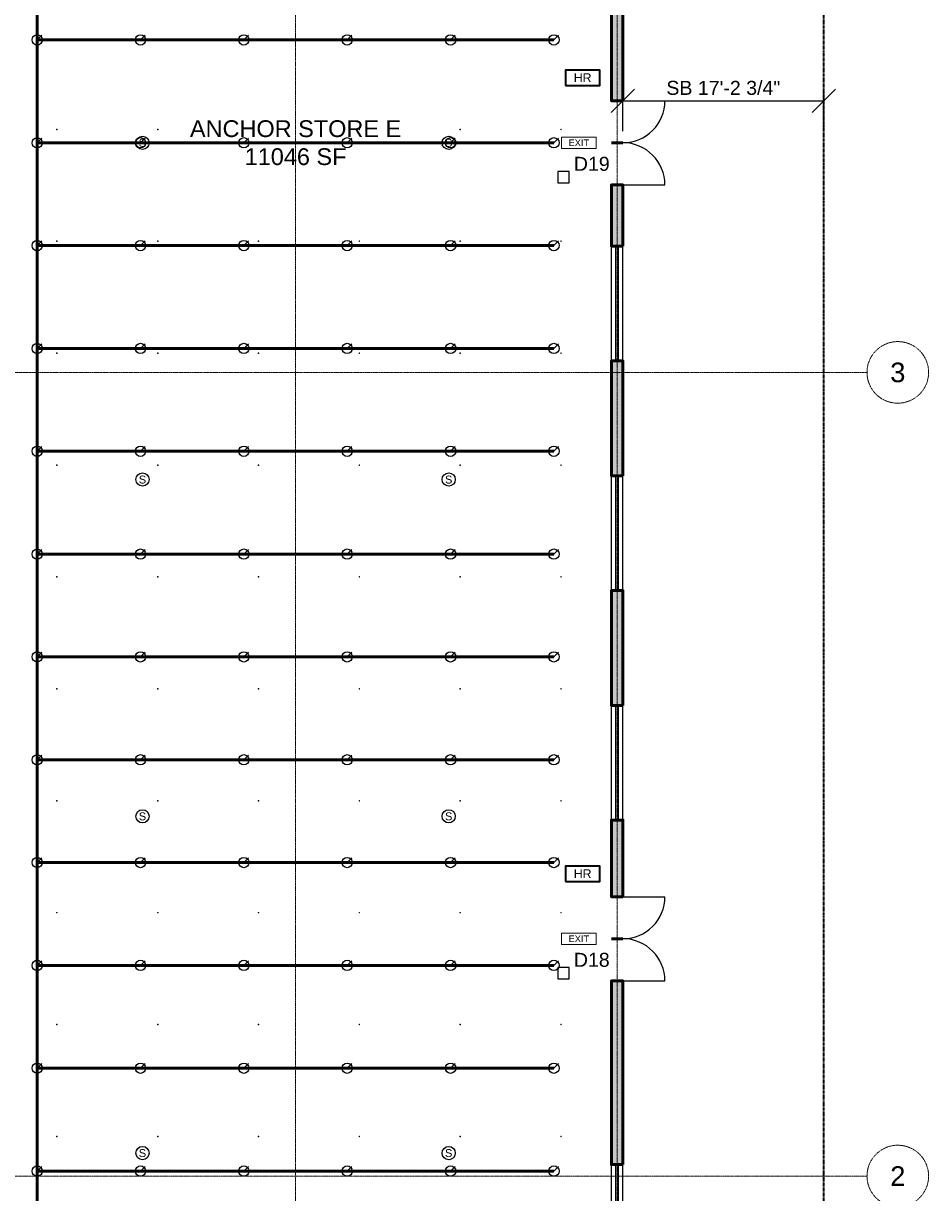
# Model space of a CAD drawing. Header units: inches. Extents: x -108 to 4832, y -12 to 3555.
# Tile 11 of 15: x 3901 to 4832, y 762 to 1965. Entities that reach past the tile are written whole.
import ezdxf
from ezdxf.enums import TextEntityAlignment as Align

# ---------------------------------------------------------------- set-up
doc = ezdxf.new("R2010")
doc.units = ezdxf.units.IN
doc.header["$LTSCALE"] = 0.03937
doc.header["$MEASUREMENT"] = 0
doc.linetypes.add('CENTER', pattern=[5.08, 3.175, -0.635, 0.635, -0.635])
doc.linetypes.add('PHANTOM', pattern=[6.35, 3.175, -0.635, 0.635, -0.635, 0.635, -0.635])
for name, color, linetype, lineweight in [('A-ANNO-DIMS', 1, 'Continuous', 18), ('A-ANNO-SYMB', 2, 'Continuous', 18), ('A-AREA-IDEN', 2, 'Continuous', 18), ('A-DOOR', 3, 'Continuous', 25), ('A-GLAZ', 4, 'Continuous', 25), ('A-WALL', 7, 'Continuous', 50), ('A-WALL-PATT', 8, 'Continuous', 9), ('C-PROP-LINE', 1, 'PHANTOM', 35), ('E-ANNO-TEXT', 52, 'Continuous', 18), ('E-FALM', 230, 'Continuous', 25), ('E-LITE-EMER', 40, 'Continuous', 18), ('FP-ANNO-TEXT', 14, 'Continuous', 18), ('FP-HOSE', 20, 'Continuous', 35), ('FP-SPRK-HEAD', 1, 'Continuous', 25), ('FP-SPRK-PIPE', 12, 'Continuous', 50), ('M-HVAC-SCD', 4, 'Continuous', 18), ('S-GRID', 1, 'CENTER', 13)]:
    doc.layers.add(name, color=color, linetype=linetype, lineweight=lineweight)
doc.styles.add('NCS-ARIAL', font='arial.ttf')
doc.dimstyles.new('ARCH-48', dxfattribs={"dimscale": 192, "dimtxt": 0.075, "dimasz": 0.0625, "dimexe": 0.0625, "dimexo": 0.0625, "dimgap": 0.03125, "dimtad": 1, "dimdec": 4, "dimzin": 3, "dimdsep": 46, "dimlunit": 4, "dimtxsty": 'NCS-ARIAL', "dimtsz": 0.0625, "dimcen": 2.5, "dimclrd": 256, "dimclre": 256, "dimclrt": 256, "dimazin": 3, "dimtfac": 1, "dimtmove": 0, "dimatfit": 3})

msp = doc.modelspace()

# ---------------------------------------------------------------- hatches: boundary and pattern name
at = {"layer": 'A-WALL-PATT'}
for points in [[(4517.71654, 1885.82677), (4517.71654, 2090.55118), (4505.90551, 2090.55118), (4505.90551, 1885.82677)], [(4517.71654, 1736.22047), (4517.71654, 1799.2126), (4505.90551, 1799.2126), (4505.90551, 1736.22047)], [(4517.71654, 1500), (4517.71654, 1618.11024), (4505.90551, 1618.11024), (4505.90551, 1500)], [(4517.71654, 1263.77953), (4517.71654, 1381.88976), (4505.90551, 1381.88976), (4505.90551, 1263.77953)], [(4517.71654, 1066.92913), (4517.71654, 1145.66929), (4505.90551, 1145.66929), (4505.90551, 1066.92913)], [(4517.71654, 791.33858), (4517.71654, 980.31496), (4505.90551, 980.31496), (4505.90551, 791.33858)]]:
    msp.add_hatch(color=256, dxfattribs=at).paths.add_polyline_path(points)

# ---------------------------------------------------------------- linework, layer by layer
at = {"layer": 'A-DOOR'}
for p, q in [((4517.71654, 1885.82677), (4561.02362, 1885.82677)), ((4517.71654, 1799.2126), (4561.02362, 1799.2126)), ((4517.71654, 1066.92913), (4561.02362, 1066.92913)), ((4517.71654, 980.31496), (4561.02362, 980.31496))]:
    msp.add_line(p, q, dxfattribs=at)
for centre, start, end in [((4517.71654, 1885.82677), -90, 0), ((4517.71654, 1799.2126), 0, 90), ((4517.71654, 1066.92913), -90, 0), ((4517.71654, 980.31496), 0, 90)]:
    msp.add_arc(centre, 43.30709, start, end, dxfattribs=at)
at = {"layer": 'A-GLAZ'}
for p, q in [((4505.90551, 1618.11024), (4505.90551, 1736.22047)), ((4510.33465, 1618.11024), (4510.33465, 1736.22047)), ((4513.2874, 1618.11024), (4513.2874, 1736.22047)), ((4517.71654, 1618.11024), (4517.71654, 1736.22047)), ((4505.90551, 1381.88976), (4505.90551, 1500)), ((4510.33465, 1381.88976), (4510.33465, 1500)), ((4513.2874, 1381.88976), (4513.2874, 1500)), ((4517.71654, 1381.88976), (4517.71654, 1500)), ((4505.90551, 1145.66929), (4505.90551, 1263.77953)), ((4510.33465, 1145.66929), (4510.33465, 1263.77953)), ((4513.2874, 1145.66929), (4513.2874, 1263.77953)), ((4517.71654, 1145.66929), (4517.71654, 1263.77953)), ((4505.90551, 673.22835), (4505.90551, 791.33858)), ((4510.33465, 673.22835), (4510.33465, 791.33858)), ((4513.2874, 673.22835), (4513.2874, 791.33858)), ((4517.71654, 673.22835), (4517.71654, 791.33858))]:
    msp.add_line(p, q, dxfattribs=at)
at = {"layer": 'A-WALL'}
for p, q in [((4517.71654, 1885.82677), (4505.90551, 1885.82677)), ((4517.71654, 1842.51969), (4505.90551, 1842.51969)), ((4517.71654, 1842.51969), (4505.90551, 1842.51969)), ((4517.71654, 1799.2126), (4505.90551, 1799.2126)), ((4517.71654, 1736.22047), (4505.90551, 1736.22047)), ((4517.71654, 1618.11024), (4505.90551, 1618.11024)), ((4517.71654, 1500), (4505.90551, 1500)), ((4517.71654, 1381.88976), (4505.90551, 1381.88976)), ((4517.71654, 1263.77953), (4505.90551, 1263.77953)), ((4517.71654, 1145.66929), (4505.90551, 1145.66929)), ((4517.71654, 1066.92913), (4505.90551, 1066.92913)), ((4517.71654, 1023.62205), (4505.90551, 1023.62205)), ((4517.71654, 1023.62205), (4505.90551, 1023.62205)), ((4517.71654, 980.31496), (4505.90551, 980.31496)), ((4517.71654, 791.33858), (4505.90551, 791.33858))]:
    msp.add_line(p, q, dxfattribs=at)
for points in [[(4517.71654, 1885.82677), (4517.71654, 2090.55118), (4505.90551, 2090.55118), (4505.90551, 1885.82677)], [(4517.71654, 1736.22047), (4517.71654, 1799.2126), (4505.90551, 1799.2126), (4505.90551, 1736.22047)], [(4517.71654, 1500), (4517.71654, 1618.11024), (4505.90551, 1618.11024), (4505.90551, 1500)], [(4517.71654, 1263.77953), (4517.71654, 1381.88976), (4505.90551, 1381.88976), (4505.90551, 1263.77953)], [(4517.71654, 1066.92913), (4517.71654, 1145.66929), (4505.90551, 1145.66929), (4505.90551, 1066.92913)], [(4517.71654, 791.33858), (4517.71654, 980.31496), (4505.90551, 980.31496), (4505.90551, 791.33858)]]:
    msp.add_lwpolyline(points, close=True, dxfattribs=at)
at = {"layer": 'C-PROP-LINE'}
msp.add_lwpolyline([(0, 0), (4724.40945, 0), (4724.40945, 3543.30709), (0, 3543.30709)], close=True, dxfattribs=at)
at = {"layer": 'E-FALM'}
for points in [[(4450.7874, 1801.1811), (4462.59843, 1801.1811), (4462.59843, 1812.99213), (4450.7874, 1812.99213)], [(4450.7874, 982.28346), (4462.59843, 982.28346), (4462.59843, 994.09449), (4450.7874, 994.09449)]]:
    msp.add_lwpolyline(points, close=True, dxfattribs=at)
for centre in [(4023.62205, 1842.51969), (4338.58268, 1842.51969), (4023.62205, 1496.06299), (4338.58268, 1496.06299), (4023.62205, 1149.6063), (4338.58268, 1149.6063), (4023.62205, 803.14961), (4338.58268, 803.14961)]:
    msp.add_circle(centre, 6.80315, dxfattribs=at)
at = {"layer": 'E-LITE-EMER'}
for points in [[(4454.72441, 1836.61417), (4490.15748, 1836.61417), (4490.15748, 1848.4252), (4454.72441, 1848.4252)], [(4454.72441, 1017.71654), (4490.15748, 1017.71654), (4490.15748, 1029.52756), (4454.72441, 1029.52756)]]:
    msp.add_lwpolyline(points, close=True, dxfattribs=at)
at = {"layer": 'FP-HOSE'}
for points in [[(4458.66142, 1901.5748), (4494.09449, 1901.5748), (4494.09449, 1917.32283), (4458.66142, 1917.32283)], [(4458.66142, 1082.67717), (4494.09449, 1082.67717), (4494.09449, 1098.4252), (4458.66142, 1098.4252)]]:
    msp.add_lwpolyline(points, close=True, dxfattribs=at)
at = {"layer": 'FP-SPRK-HEAD'}
for p, q in [((3915.35433, 1948.30537), (3920.11654, 1953.06758)), ((4021.65354, 1948.30537), (4026.41575, 1953.06758)), ((4127.95276, 1948.30537), (4132.71496, 1953.06758)), ((4234.25197, 1948.30537), (4239.01417, 1953.06758)), ((4340.55118, 1948.30537), (4345.31339, 1953.06758)), ((4446.85039, 1948.30537), (4451.6126, 1953.06758)), ((3915.35433, 1842.51969), (3920.11654, 1847.28189)), ((4021.65354, 1842.51969), (4026.41575, 1847.28189)), ((4127.95276, 1842.51969), (4132.71496, 1847.28189)), ((4234.25197, 1842.51969), (4239.01417, 1847.28189)), ((4340.55118, 1842.51969), (4345.31339, 1847.28189)), ((4446.85039, 1842.51969), (4451.6126, 1847.28189)), ((3915.35433, 1736.734), (3920.11654, 1741.4962)), ((4021.65354, 1736.734), (4026.41575, 1741.4962)), ((4127.95276, 1736.734), (4132.71496, 1741.4962)), ((4234.25197, 1736.734), (4239.01417, 1741.4962)), ((4340.55118, 1736.734), (4345.31339, 1741.4962)), ((4446.85039, 1736.734), (4451.6126, 1741.4962)), ((3915.35433, 1630.94831), (3920.11654, 1635.71051)), ((4021.65354, 1630.94831), (4026.41575, 1635.71051)), ((4127.95276, 1630.94831), (4132.71496, 1635.71051)), ((4234.25197, 1630.94831), (4239.01417, 1635.71051)), ((4340.55118, 1630.94831), (4345.31339, 1635.71051)), ((4446.85039, 1630.94831), (4451.6126, 1635.71051)), ((3915.35433, 1525.16262), (3920.11654, 1529.92482)), ((4021.65354, 1525.16262), (4026.41575, 1529.92482)), ((4127.95276, 1525.16262), (4132.71496, 1529.92482)), ((4234.25197, 1525.16262), (4239.01417, 1529.92482)), ((4340.55118, 1525.16262), (4345.31339, 1529.92482)), ((4446.85039, 1525.16262), (4451.6126, 1529.92482)), ((3915.35433, 1419.37693), (3920.11654, 1424.13913)), ((4021.65354, 1419.37693), (4026.41575, 1424.13913)), ((4127.95276, 1419.37693), (4132.71496, 1424.13913)), ((4234.25197, 1419.37693), (4239.01417, 1424.13913)), ((4340.55118, 1419.37693), (4345.31339, 1424.13913)), ((4446.85039, 1419.37693), (4451.6126, 1424.13913)), ((3915.35433, 1313.59124), (3920.11654, 1318.35344)), ((4021.65354, 1313.59124), (4026.41575, 1318.35344)), ((4127.95276, 1313.59124), (4132.71496, 1318.35344)), ((4234.25197, 1313.59124), (4239.01417, 1318.35344)), ((4340.55118, 1313.59124), (4345.31339, 1318.35344)), ((4446.85039, 1313.59124), (4451.6126, 1318.35344)), ((3915.35433, 1207.80555), (3920.11654, 1212.56775)), ((4021.65354, 1207.80555), (4026.41575, 1212.56775)), ((4127.95276, 1207.80555), (4132.71496, 1212.56775)), ((4234.25197, 1207.80555), (4239.01417, 1212.56775)), ((4340.55118, 1207.80555), (4345.31339, 1212.56775)), ((4446.85039, 1207.80555), (4451.6126, 1212.56775)), ((3915.35433, 1102.01986), (3920.11654, 1106.78206)), ((4021.65354, 1102.01986), (4026.41575, 1106.78206)), ((4127.95276, 1102.01986), (4132.71496, 1106.78206)), ((4234.25197, 1102.01986), (4239.01417, 1106.78206)), ((4340.55118, 1102.01986), (4345.31339, 1106.78206)), ((4446.85039, 1102.01986), (4451.6126, 1106.78206)), ((3915.35433, 996.23417), (3920.11654, 1000.99637)), ((4021.65354, 996.23417), (4026.41575, 1000.99637)), ((4127.95276, 996.23417), (4132.71496, 1000.99637)), ((4234.25197, 996.23417), (4239.01417, 1000.99637)), ((4340.55118, 996.23417), (4345.31339, 1000.99637)), ((4446.85039, 996.23417), (4451.6126, 1000.99637)), ((3915.35433, 890.44848), (3920.11654, 895.21068)), ((4021.65354, 890.44848), (4026.41575, 895.21068)), ((4127.95276, 890.44848), (4132.71496, 895.21068)), ((4234.25197, 890.44848), (4239.01417, 895.21068)), ((4340.55118, 890.44848), (4345.31339, 895.21068)), ((4446.85039, 890.44848), (4451.6126, 895.21068)), ((3915.35433, 784.66279), (3920.11654, 789.42499)), ((4021.65354, 784.66279), (4026.41575, 789.42499)), ((4127.95276, 784.66279), (4132.71496, 789.42499)), ((4234.25197, 784.66279), (4239.01417, 789.42499)), ((4340.55118, 784.66279), (4345.31339, 789.42499)), ((4446.85039, 784.66279), (4451.6126, 789.42499))]:
    msp.add_line(p, q, dxfattribs=at)
for centre in [(3915.35433, 1948.30537), (4021.65354, 1948.30537), (4127.95276, 1948.30537), (4234.25197, 1948.30537), (4340.55118, 1948.30537), (4446.85039, 1948.30537), (3915.35433, 1842.51969), (4021.65354, 1842.51969), (4127.95276, 1842.51969), (4234.25197, 1842.51969), (4340.55118, 1842.51969), (4446.85039, 1842.51969), (3915.35433, 1736.734), (4021.65354, 1736.734), (4127.95276, 1736.734), (4234.25197, 1736.734), (4340.55118, 1736.734), (4446.85039, 1736.734), (3915.35433, 1630.94831), (4021.65354, 1630.94831), (4127.95276, 1630.94831), (4234.25197, 1630.94831), (4340.55118, 1630.94831), (4446.85039, 1630.94831), (3915.35433, 1525.16262), (4021.65354, 1525.16262), (4127.95276, 1525.16262), (4234.25197, 1525.16262), (4340.55118, 1525.16262), (4446.85039, 1525.16262), (3915.35433, 1419.37693), (4021.65354, 1419.37693), (4127.95276, 1419.37693), (4234.25197, 1419.37693), (4340.55118, 1419.37693), (4446.85039, 1419.37693), (3915.35433, 1313.59124), (4021.65354, 1313.59124), (4127.95276, 1313.59124), (4234.25197, 1313.59124), (4340.55118, 1313.59124), (4446.85039, 1313.59124), (3915.35433, 1207.80555), (4021.65354, 1207.80555), (4127.95276, 1207.80555), (4234.25197, 1207.80555), (4340.55118, 1207.80555), (4446.85039, 1207.80555), (3915.35433, 1102.01986), (4021.65354, 1102.01986), (4127.95276, 1102.01986), (4234.25197, 1102.01986), (4340.55118, 1102.01986), (4446.85039, 1102.01986), (3915.35433, 996.23417), (4021.65354, 996.23417), (4127.95276, 996.23417), (4234.25197, 996.23417), (4340.55118, 996.23417), (4446.85039, 996.23417), (3915.35433, 890.44848), (4021.65354, 890.44848), (4127.95276, 890.44848), (4234.25197, 890.44848), (4340.55118, 890.44848), (4446.85039, 890.44848), (3915.35433, 784.66279), (4021.65354, 784.66279), (4127.95276, 784.66279), (4234.25197, 784.66279), (4340.55118, 784.66279), (4446.85039, 784.66279)]:
    msp.add_circle(centre, 5.29134, dxfattribs=at)
at = {"layer": 'FP-SPRK-PIPE'}
for p, q in [((3915.35433, 1948.30537), (3915.35433, 2054.09106)), ((3915.35433, 1948.30537), (4021.65354, 1948.30537)), ((3915.35433, 1842.51969), (3915.35433, 1948.30537)), ((4021.65354, 1948.30537), (4127.95276, 1948.30537)), ((4127.95276, 1948.30537), (4234.25197, 1948.30537)), ((4234.25197, 1948.30537), (4340.55118, 1948.30537)), ((4340.55118, 1948.30537), (4446.85039, 1948.30537)), ((3915.35433, 1842.51969), (4021.65354, 1842.51969)), ((3915.35433, 1736.734), (3915.35433, 1842.51969)), ((4021.65354, 1842.51969), (4127.95276, 1842.51969)), ((4127.95276, 1842.51969), (4234.25197, 1842.51969)), ((4234.25197, 1842.51969), (4340.55118, 1842.51969)), ((4340.55118, 1842.51969), (4446.85039, 1842.51969)), ((3915.35433, 1736.734), (4021.65354, 1736.734)), ((3915.35433, 1630.94831), (3915.35433, 1736.734)), ((4021.65354, 1736.734), (4127.95276, 1736.734)), ((4127.95276, 1736.734), (4234.25197, 1736.734)), ((4234.25197, 1736.734), (4340.55118, 1736.734)), ((4340.55118, 1736.734), (4446.85039, 1736.734)), ((3915.35433, 1630.94831), (4021.65354, 1630.94831)), ((3915.35433, 1525.16262), (3915.35433, 1630.94831)), ((4021.65354, 1630.94831), (4127.95276, 1630.94831)), ((4127.95276, 1630.94831), (4234.25197, 1630.94831)), ((4234.25197, 1630.94831), (4340.55118, 1630.94831)), ((4340.55118, 1630.94831), (4446.85039, 1630.94831)), ((3915.35433, 1525.16262), (4021.65354, 1525.16262)), ((3915.35433, 1419.37693), (3915.35433, 1525.16262)), ((4021.65354, 1525.16262), (4127.95276, 1525.16262)), ((4127.95276, 1525.16262), (4234.25197, 1525.16262)), ((4234.25197, 1525.16262), (4340.55118, 1525.16262)), ((4340.55118, 1525.16262), (4446.85039, 1525.16262)), ((3915.35433, 1419.37693), (4021.65354, 1419.37693)), ((3915.35433, 1313.59124), (3915.35433, 1419.37693)), ((4021.65354, 1419.37693), (4127.95276, 1419.37693)), ((4127.95276, 1419.37693), (4234.25197, 1419.37693)), ((4234.25197, 1419.37693), (4340.55118, 1419.37693)), ((4340.55118, 1419.37693), (4446.85039, 1419.37693)), ((3915.35433, 1313.59124), (4021.65354, 1313.59124)), ((3915.35433, 1207.80555), (3915.35433, 1313.59124)), ((4021.65354, 1313.59124), (4127.95276, 1313.59124)), ((4127.95276, 1313.59124), (4234.25197, 1313.59124)), ((4234.25197, 1313.59124), (4340.55118, 1313.59124)), ((4340.55118, 1313.59124), (4446.85039, 1313.59124)), ((3915.35433, 1207.80555), (4021.65354, 1207.80555)), ((3915.35433, 1102.01986), (3915.35433, 1207.80555)), ((4021.65354, 1207.80555), (4127.95276, 1207.80555)), ((4127.95276, 1207.80555), (4234.25197, 1207.80555)), ((4234.25197, 1207.80555), (4340.55118, 1207.80555)), ((4340.55118, 1207.80555), (4446.85039, 1207.80555)), ((3915.35433, 1102.01986), (4021.65354, 1102.01986)), ((3915.35433, 996.23417), (3915.35433, 1102.01986)), ((4021.65354, 1102.01986), (4127.95276, 1102.01986)), ((4127.95276, 1102.01986), (4234.25197, 1102.01986)), ((4234.25197, 1102.01986), (4340.55118, 1102.01986)), ((4340.55118, 1102.01986), (4446.85039, 1102.01986)), ((3915.35433, 996.23417), (4021.65354, 996.23417)), ((3915.35433, 890.44848), (3915.35433, 996.23417)), ((4021.65354, 996.23417), (4127.95276, 996.23417)), ((4127.95276, 996.23417), (4234.25197, 996.23417)), ((4234.25197, 996.23417), (4340.55118, 996.23417)), ((4340.55118, 996.23417), (4446.85039, 996.23417)), ((3915.35433, 890.44848), (4021.65354, 890.44848)), ((3915.35433, 784.66279), (3915.35433, 890.44848)), ((4021.65354, 890.44848), (4127.95276, 890.44848)), ((4127.95276, 890.44848), (4234.25197, 890.44848)), ((4234.25197, 890.44848), (4340.55118, 890.44848)), ((4340.55118, 890.44848), (4446.85039, 890.44848)), ((3915.35433, 784.66279), (4021.65354, 784.66279)), ((3915.35433, 678.8771), (3915.35433, 784.66279)), ((4021.65354, 784.66279), (4127.95276, 784.66279)), ((4127.95276, 784.66279), (4234.25197, 784.66279)), ((4234.25197, 784.66279), (4340.55118, 784.66279)), ((4340.55118, 784.66279), (4446.85039, 784.66279))]:
    msp.add_line(p, q, dxfattribs=at)
at = {"layer": 'M-HVAC-SCD'}
for p, q in [((3935.39794, 1856.00161), (3935.99314, 1856.59681)), ((3935.39794, 1856.59681), (3935.99314, 1856.00161)), ((4039.07248, 1856.00161), (4039.66768, 1856.59681)), ((4039.07248, 1856.59681), (4039.66768, 1856.00161)), ((4142.74702, 1856.00161), (4143.34222, 1856.59681)), ((4142.74702, 1856.59681), (4143.34222, 1856.00161)), ((4246.42156, 1856.00161), (4247.01676, 1856.59681)), ((4246.42156, 1856.59681), (4247.01676, 1856.00161)), ((4350.0961, 1856.00161), (4350.6913, 1856.59681)), ((4350.0961, 1856.59681), (4350.6913, 1856.00161)), ((4453.77064, 1856.00161), (4454.36584, 1856.59681)), ((4453.77064, 1856.59681), (4454.36584, 1856.00161)), ((3935.39794, 1740.891), (3935.99314, 1741.4862)), ((3935.39794, 1741.4862), (3935.99314, 1740.891)), ((4039.07248, 1740.891), (4039.66768, 1741.4862)), ((4039.07248, 1741.4862), (4039.66768, 1740.891)), ((4142.74702, 1740.891), (4143.34222, 1741.4862)), ((4142.74702, 1741.4862), (4143.34222, 1740.891)), ((4246.42156, 1740.891), (4247.01676, 1741.4862)), ((4246.42156, 1741.4862), (4247.01676, 1740.891)), ((4350.0961, 1740.891), (4350.6913, 1741.4862)), ((4350.0961, 1741.4862), (4350.6913, 1740.891)), ((4453.77064, 1740.891), (4454.36584, 1741.4862)), ((4453.77064, 1741.4862), (4454.36584, 1740.891)), ((3935.39794, 1625.78039), (3935.99314, 1626.37559)), ((3935.39794, 1626.37559), (3935.99314, 1625.78039)), ((4039.07248, 1625.78039), (4039.66768, 1626.37559)), ((4039.07248, 1626.37559), (4039.66768, 1625.78039)), ((4142.74702, 1625.78039), (4143.34222, 1626.37559)), ((4142.74702, 1626.37559), (4143.34222, 1625.78039)), ((4246.42156, 1625.78039), (4247.01676, 1626.37559)), ((4246.42156, 1626.37559), (4247.01676, 1625.78039)), ((4350.0961, 1625.78039), (4350.6913, 1626.37559)), ((4350.0961, 1626.37559), (4350.6913, 1625.78039)), ((4453.77064, 1625.78039), (4454.36584, 1626.37559)), ((4453.77064, 1626.37559), (4454.36584, 1625.78039)), ((3935.39794, 1510.66978), (3935.99314, 1511.26498)), ((3935.39794, 1511.26498), (3935.99314, 1510.66978)), ((4039.07248, 1510.66978), (4039.66768, 1511.26498)), ((4039.07248, 1511.26498), (4039.66768, 1510.66978)), ((4142.74702, 1510.66978), (4143.34222, 1511.26498)), ((4142.74702, 1511.26498), (4143.34222, 1510.66978)), ((4246.42156, 1510.66978), (4247.01676, 1511.26498)), ((4246.42156, 1511.26498), (4247.01676, 1510.66978)), ((4350.0961, 1510.66978), (4350.6913, 1511.26498)), ((4350.0961, 1511.26498), (4350.6913, 1510.66978)), ((4453.77064, 1510.66978), (4454.36584, 1511.26498)), ((4453.77064, 1511.26498), (4454.36584, 1510.66978)), ((3935.39794, 1395.55917), (3935.99314, 1396.15437)), ((3935.39794, 1396.15437), (3935.99314, 1395.55917)), ((4039.07248, 1395.55917), (4039.66768, 1396.15437)), ((4039.07248, 1396.15437), (4039.66768, 1395.55917)), ((4142.74702, 1395.55917), (4143.34222, 1396.15437)), ((4142.74702, 1396.15437), (4143.34222, 1395.55917)), ((4246.42156, 1395.55917), (4247.01676, 1396.15437)), ((4246.42156, 1396.15437), (4247.01676, 1395.55917)), ((4350.0961, 1395.55917), (4350.6913, 1396.15437)), ((4350.0961, 1396.15437), (4350.6913, 1395.55917)), ((4453.77064, 1395.55917), (4454.36584, 1396.15437)), ((4453.77064, 1396.15437), (4454.36584, 1395.55917)), ((3935.39794, 1280.44856), (3935.99314, 1281.04376)), ((3935.39794, 1281.04376), (3935.99314, 1280.44856)), ((4039.07248, 1280.44856), (4039.66768, 1281.04376)), ((4039.07248, 1281.04376), (4039.66768, 1280.44856)), ((4142.74702, 1280.44856), (4143.34222, 1281.04376)), ((4142.74702, 1281.04376), (4143.34222, 1280.44856)), ((4246.42156, 1280.44856), (4247.01676, 1281.04376)), ((4246.42156, 1281.04376), (4247.01676, 1280.44856)), ((4350.0961, 1280.44856), (4350.6913, 1281.04376)), ((4350.0961, 1281.04376), (4350.6913, 1280.44856)), ((4453.77064, 1280.44856), (4454.36584, 1281.04376)), ((4453.77064, 1281.04376), (4454.36584, 1280.44856)), ((3935.39794, 1165.33794), (3935.99314, 1165.93315)), ((3935.39794, 1165.93315), (3935.99314, 1165.33794)), ((4039.07248, 1165.33794), (4039.66768, 1165.93315)), ((4039.07248, 1165.93315), (4039.66768, 1165.33794)), ((4142.74702, 1165.33794), (4143.34222, 1165.93315)), ((4142.74702, 1165.93315), (4143.34222, 1165.33794)), ((4246.42156, 1165.33794), (4247.01676, 1165.93315)), ((4246.42156, 1165.93315), (4247.01676, 1165.33794)), ((4350.0961, 1165.33794), (4350.6913, 1165.93315)), ((4350.0961, 1165.93315), (4350.6913, 1165.33794)), ((4453.77064, 1165.33794), (4454.36584, 1165.93315)), ((4453.77064, 1165.93315), (4454.36584, 1165.33794)), ((3935.39794, 1050.22733), (3935.99314, 1050.82253)), ((3935.39794, 1050.82253), (3935.99314, 1050.22733)), ((4039.07248, 1050.22733), (4039.66768, 1050.82253)), ((4039.07248, 1050.82253), (4039.66768, 1050.22733)), ((4142.74702, 1050.22733), (4143.34222, 1050.82253)), ((4142.74702, 1050.82253), (4143.34222, 1050.22733)), ((4246.42156, 1050.22733), (4247.01676, 1050.82253)), ((4246.42156, 1050.82253), (4247.01676, 1050.22733)), ((4350.0961, 1050.22733), (4350.6913, 1050.82253)), ((4350.0961, 1050.82253), (4350.6913, 1050.22733)), ((4453.77064, 1050.22733), (4454.36584, 1050.82253)), ((4453.77064, 1050.82253), (4454.36584, 1050.22733)), ((3935.39794, 935.11672), (3935.99314, 935.71192)), ((3935.39794, 935.71192), (3935.99314, 935.11672)), ((4039.07248, 935.11672), (4039.66768, 935.71192)), ((4039.07248, 935.71192), (4039.66768, 935.11672)), ((4142.74702, 935.11672), (4143.34222, 935.71192)), ((4142.74702, 935.71192), (4143.34222, 935.11672)), ((4246.42156, 935.11672), (4247.01676, 935.71192)), ((4246.42156, 935.71192), (4247.01676, 935.11672)), ((4350.0961, 935.11672), (4350.6913, 935.71192)), ((4350.0961, 935.71192), (4350.6913, 935.11672)), ((4453.77064, 935.11672), (4454.36584, 935.71192)), ((4453.77064, 935.71192), (4454.36584, 935.11672)), ((3935.39794, 820.00611), (3935.99314, 820.60131)), ((3935.39794, 820.60131), (3935.99314, 820.00611)), ((4039.07248, 820.00611), (4039.66768, 820.60131)), ((4039.07248, 820.60131), (4039.66768, 820.00611)), ((4142.74702, 820.00611), (4143.34222, 820.60131)), ((4142.74702, 820.60131), (4143.34222, 820.00611)), ((4246.42156, 820.00611), (4247.01676, 820.60131)), ((4246.42156, 820.60131), (4247.01676, 820.00611)), ((4350.0961, 820.00611), (4350.6913, 820.60131)), ((4350.0961, 820.60131), (4350.6913, 820.00611)), ((4453.77064, 820.00611), (4454.36584, 820.60131)), ((4453.77064, 820.60131), (4454.36584, 820.00611))]:
    msp.add_line(p, q, dxfattribs=at)
for points in [[(3935.39794, 1856.00161), (3935.99314, 1856.00161), (3935.99314, 1856.59681), (3935.39794, 1856.59681)], [(4039.07248, 1856.00161), (4039.66768, 1856.00161), (4039.66768, 1856.59681), (4039.07248, 1856.59681)], [(4142.74702, 1856.00161), (4143.34222, 1856.00161), (4143.34222, 1856.59681), (4142.74702, 1856.59681)], [(4246.42156, 1856.00161), (4247.01676, 1856.00161), (4247.01676, 1856.59681), (4246.42156, 1856.59681)], [(4350.0961, 1856.00161), (4350.6913, 1856.00161), (4350.6913, 1856.59681), (4350.0961, 1856.59681)], [(4453.77064, 1856.00161), (4454.36584, 1856.00161), (4454.36584, 1856.59681), (4453.77064, 1856.59681)], [(3935.39794, 1740.891), (3935.99314, 1740.891), (3935.99314, 1741.4862), (3935.39794, 1741.4862)], [(4039.07248, 1740.891), (4039.66768, 1740.891), (4039.66768, 1741.4862), (4039.07248, 1741.4862)], [(4142.74702, 1740.891), (4143.34222, 1740.891), (4143.34222, 1741.4862), (4142.74702, 1741.4862)], [(4246.42156, 1740.891), (4247.01676, 1740.891), (4247.01676, 1741.4862), (4246.42156, 1741.4862)], [(4350.0961, 1740.891), (4350.6913, 1740.891), (4350.6913, 1741.4862), (4350.0961, 1741.4862)], [(4453.77064, 1740.891), (4454.36584, 1740.891), (4454.36584, 1741.4862), (4453.77064, 1741.4862)], [(3935.39794, 1625.78039), (3935.99314, 1625.78039), (3935.99314, 1626.37559), (3935.39794, 1626.37559)], [(4039.07248, 1625.78039), (4039.66768, 1625.78039), (4039.66768, 1626.37559), (4039.07248, 1626.37559)], [(4142.74702, 1625.78039), (4143.34222, 1625.78039), (4143.34222, 1626.37559), (4142.74702, 1626.37559)], [(4246.42156, 1625.78039), (4247.01676, 1625.78039), (4247.01676, 1626.37559), (4246.42156, 1626.37559)], [(4350.0961, 1625.78039), (4350.6913, 1625.78039), (4350.6913, 1626.37559), (4350.0961, 1626.37559)], [(4453.77064, 1625.78039), (4454.36584, 1625.78039), (4454.36584, 1626.37559), (4453.77064, 1626.37559)], [(3935.39794, 1510.66978), (3935.99314, 1510.66978), (3935.99314, 1511.26498), (3935.39794, 1511.26498)], [(4039.07248, 1510.66978), (4039.66768, 1510.66978), (4039.66768, 1511.26498), (4039.07248, 1511.26498)], [(4142.74702, 1510.66978), (4143.34222, 1510.66978), (4143.34222, 1511.26498), (4142.74702, 1511.26498)], [(4246.42156, 1510.66978), (4247.01676, 1510.66978), (4247.01676, 1511.26498), (4246.42156, 1511.26498)], [(4350.0961, 1510.66978), (4350.6913, 1510.66978), (4350.6913, 1511.26498), (4350.0961, 1511.26498)], [(4453.77064, 1510.66978), (4454.36584, 1510.66978), (4454.36584, 1511.26498), (4453.77064, 1511.26498)], [(3935.39794, 1395.55917), (3935.99314, 1395.55917), (3935.99314, 1396.15437), (3935.39794, 1396.15437)], [(4039.07248, 1395.55917), (4039.66768, 1395.55917), (4039.66768, 1396.15437), (4039.07248, 1396.15437)], [(4142.74702, 1395.55917), (4143.34222, 1395.55917), (4143.34222, 1396.15437), (4142.74702, 1396.15437)], [(4246.42156, 1395.55917), (4247.01676, 1395.55917), (4247.01676, 1396.15437), (4246.42156, 1396.15437)], [(4350.0961, 1395.55917), (4350.6913, 1395.55917), (4350.6913, 1396.15437), (4350.0961, 1396.15437)], [(4453.77064, 1395.55917), (4454.36584, 1395.55917), (4454.36584, 1396.15437), (4453.77064, 1396.15437)], [(3935.39794, 1280.44856), (3935.99314, 1280.44856), (3935.99314, 1281.04376), (3935.39794, 1281.04376)], [(4039.07248, 1280.44856), (4039.66768, 1280.44856), (4039.66768, 1281.04376), (4039.07248, 1281.04376)], [(4142.74702, 1280.44856), (4143.34222, 1280.44856), (4143.34222, 1281.04376), (4142.74702, 1281.04376)], [(4246.42156, 1280.44856), (4247.01676, 1280.44856), (4247.01676, 1281.04376), (4246.42156, 1281.04376)], [(4350.0961, 1280.44856), (4350.6913, 1280.44856), (4350.6913, 1281.04376), (4350.0961, 1281.04376)], [(4453.77064, 1280.44856), (4454.36584, 1280.44856), (4454.36584, 1281.04376), (4453.77064, 1281.04376)], [(3935.39794, 1165.33794), (3935.99314, 1165.33794), (3935.99314, 1165.93315), (3935.39794, 1165.93315)], [(4039.07248, 1165.33794), (4039.66768, 1165.33794), (4039.66768, 1165.93315), (4039.07248, 1165.93315)], [(4142.74702, 1165.33794), (4143.34222, 1165.33794), (4143.34222, 1165.93315), (4142.74702, 1165.93315)], [(4246.42156, 1165.33794), (4247.01676, 1165.33794), (4247.01676, 1165.93315), (4246.42156, 1165.93315)], [(4350.0961, 1165.33794), (4350.6913, 1165.33794), (4350.6913, 1165.93315), (4350.0961, 1165.93315)], [(4453.77064, 1165.33794), (4454.36584, 1165.33794), (4454.36584, 1165.93315), (4453.77064, 1165.93315)], [(3935.39794, 1050.22733), (3935.99314, 1050.22733), (3935.99314, 1050.82253), (3935.39794, 1050.82253)], [(4039.07248, 1050.22733), (4039.66768, 1050.22733), (4039.66768, 1050.82253), (4039.07248, 1050.82253)], [(4142.74702, 1050.22733), (4143.34222, 1050.22733), (4143.34222, 1050.82253), (4142.74702, 1050.82253)], [(4246.42156, 1050.22733), (4247.01676, 1050.22733), (4247.01676, 1050.82253), (4246.42156, 1050.82253)], [(4350.0961, 1050.22733), (4350.6913, 1050.22733), (4350.6913, 1050.82253), (4350.0961, 1050.82253)], [(4453.77064, 1050.22733), (4454.36584, 1050.22733), (4454.36584, 1050.82253), (4453.77064, 1050.82253)], [(3935.39794, 935.11672), (3935.99314, 935.11672), (3935.99314, 935.71192), (3935.39794, 935.71192)], [(4039.07248, 935.11672), (4039.66768, 935.11672), (4039.66768, 935.71192), (4039.07248, 935.71192)], [(4142.74702, 935.11672), (4143.34222, 935.11672), (4143.34222, 935.71192), (4142.74702, 935.71192)], [(4246.42156, 935.11672), (4247.01676, 935.11672), (4247.01676, 935.71192), (4246.42156, 935.71192)], [(4350.0961, 935.11672), (4350.6913, 935.11672), (4350.6913, 935.71192), (4350.0961, 935.71192)], [(4453.77064, 935.11672), (4454.36584, 935.11672), (4454.36584, 935.71192), (4453.77064, 935.71192)], [(3935.39794, 820.00611), (3935.99314, 820.00611), (3935.99314, 820.60131), (3935.39794, 820.60131)], [(4039.07248, 820.00611), (4039.66768, 820.00611), (4039.66768, 820.60131), (4039.07248, 820.60131)], [(4142.74702, 820.00611), (4143.34222, 820.00611), (4143.34222, 820.60131), (4142.74702, 820.60131)], [(4246.42156, 820.00611), (4247.01676, 820.00611), (4247.01676, 820.60131), (4246.42156, 820.60131)], [(4350.0961, 820.00611), (4350.6913, 820.00611), (4350.6913, 820.60131), (4350.0961, 820.60131)], [(4453.77064, 820.00611), (4454.36584, 820.00611), (4454.36584, 820.60131), (4453.77064, 820.60131)]]:
    msp.add_lwpolyline(points, close=True, dxfattribs=at)
at = {"layer": 'S-GRID'}
for p, q in [((4181.10236, 357.16535), (4181.10236, 3327.87402)), ((4511.81102, 357.16535), (4511.81102, 3327.87402)), ((-44.40945, 1606.29921), (4768.8189, 1606.29921)), ((-44.40945, 779.52756), (4768.8189, 779.52756))]:
    msp.add_line(p, q, dxfattribs=at)
for centre in [(4800.4989, 1606.29921), (4800.4989, 779.52756)]:
    msp.add_circle(centre, 31.68, dxfattribs=at)

# ---------------------------------------------------------------- texts
at = {"layer": 'A-ANNO-SYMB', "style": 'NCS-ARIAL'}
for s, p in [('D19', (4485.74551, 1820.86614)), ('D18', (4485.74551, 1001.9685))]:
    msp.add_text(s, height=14.4, dxfattribs=at).set_placement(p, align=Align.MIDDLE_CENTER)
at = {"layer": 'A-AREA-IDEN', "insert": (4181.10236, 1842.51969), "char_height": 17.28, "attachment_point": 5, "style": 'NCS-ARIAL'}
msp.add_mtext('ANCHOR STORE E\\P11046 SF', dxfattribs=at)
at = {"layer": 'E-ANNO-TEXT', "style": 'NCS-ARIAL'}
for p in [(4472.44094, 1842.51969), (4472.44094, 1023.62205)]:
    msp.add_text('EXIT', height=6.80315, dxfattribs=at).set_placement(p, align=Align.MIDDLE_CENTER)
at = {"layer": 'E-FALM', "style": 'NCS-ARIAL'}
for p in [(4023.62205, 1842.51969), (4338.58268, 1842.51969), (4023.62205, 1496.06299), (4338.58268, 1496.06299), (4023.62205, 1149.6063), (4338.58268, 1149.6063), (4023.62205, 803.14961), (4338.58268, 803.14961)]:
    msp.add_text('S', height=8.16378, dxfattribs=at).set_placement(p, align=Align.MIDDLE_CENTER)
at = {"layer": 'FP-ANNO-TEXT', "style": 'NCS-ARIAL'}
for p in [(4476.37795, 1909.44882), (4476.37795, 1090.55118)]:
    msp.add_text('HR', height=9.070866, dxfattribs=at).set_placement(p, align=Align.MIDDLE_CENTER)
at = {"layer": 'S-GRID', "style": 'NCS-ARIAL'}
for s, p in [('3', (4800.4989, 1606.29921)), ('2', (4800.4989, 779.52756))]:
    msp.add_text(s, height=20.16, dxfattribs=at).set_placement(p, align=Align.MIDDLE_CENTER)

# ---------------------------------------------------------------- dimensions: what is measured, and where the dimension line sits
at = {"layer": 'A-ANNO-DIMS'}
msp.add_linear_dim(base=(4517.71654, 1885.71969), p1=(4517.71654, 1842.51969), p2=(4724.40945, 1842.51969), text='SB 17\'-2 3/4"', dimstyle='ARCH-48', dxfattribs=at).render()

doc.saveas('drawing.dxf')
